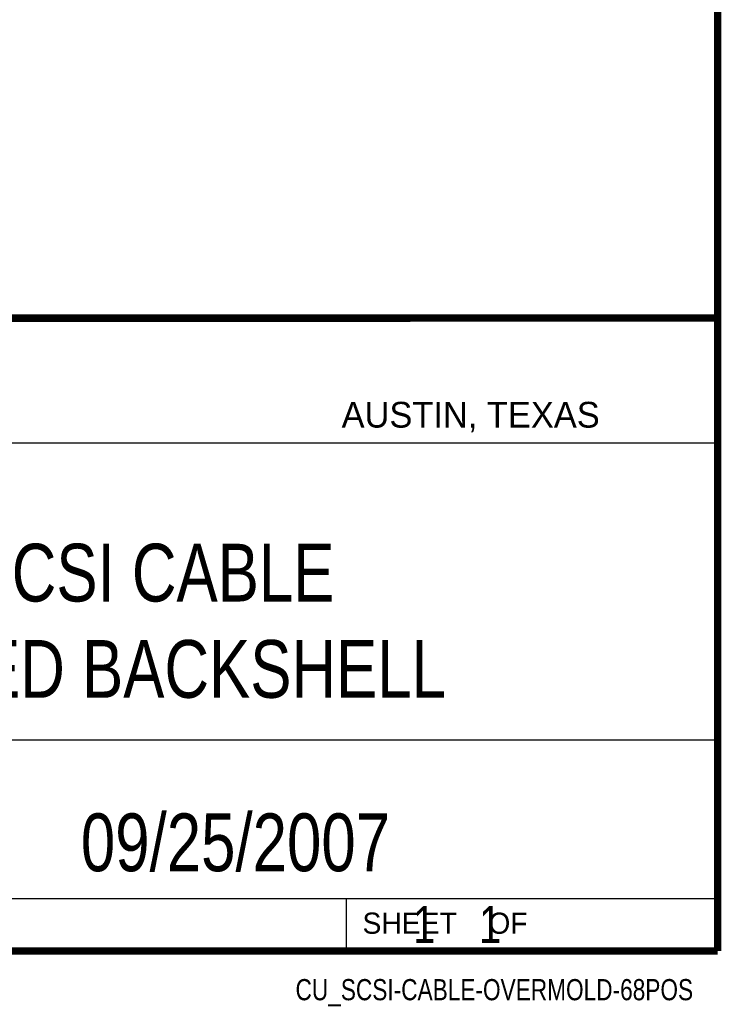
# Model space of a CAD drawing. Header units: inches. Extents: x 0.2 to 16.8, y 0.1 to 10.8.
# Tile 10 of 10: x 14.9 to 16.8, y 0.1 to 2.8. Entities that reach past the tile are written whole.
import ezdxf
from ezdxf.enums import TextEntityAlignment as Align

# ---------------------------------------------------------------- set-up
doc = ezdxf.new("R2010")
doc.units = ezdxf.units.IN
doc.header["$LTSCALE"] = 0.935
doc.header["$MEASUREMENT"] = 0
doc.layers.get('0').update_dxf_attribs({"linetype": 'CONTINUOUS'})
doc.styles.get("Standard").update_dxf_attribs({"font": 'txt', "width": 0.8})

msp = doc.modelspace()

# ---------------------------------------------------------------- linework, layer by layer
at = {"color": 2, "linetype": 'CONTINUOUS'}
for p, q in [((13.0652, 1.9695), (16.745, 1.9695)), ((16.745, 1.9695), (16.745, 0.2605)), ((13.0653, 1.6329), (16.75, 1.6329)), ((13.0652, 0.8295), (16.745, 0.8295)), ((13.0652, 0.4005), (16.745, 0.4005)), ((15.745, 0.4005), (15.745, 0.2605)), ((13.0652, 0.2605), (16.745, 0.2605)), ((15.7462, 0.2607), (16.7462, 0.2607)), ((15.7462, 0.2607), (15.7462, 0.2602)), ((15.7462, 0.2602), (16.7462, 0.2602)), ((16.7462, 0.2607), (16.7462, 0.2602))]:
    msp.add_line(p, q, dxfattribs=at)
at = {"color": 7, "linetype": 'CONTINUOUS', "const_width": 0.02}
for points in [[(16.75, 0.2586), (16.75, 10.7586)], [(11.4718, 1.9702), (16.75, 1.9707)], [(0.25, 0.2586), (16.75, 0.2586)]]:
    msp.add_lwpolyline(points, dxfattribs=at)

# ---------------------------------------------------------------- texts
at = {"color": 2, "linetype": 'CONTINUOUS'}
for s, height, p in [('AUSTIN, TEXAS', 0.069617, (15.7327, 1.6745)), ('SHEET    OF', 0.057262, (15.7892, 0.3052))]:
    msp.add_text(s, height=height, dxfattribs=at).set_placement(p)
at = {"color": 2, "linetype": 'CONTINUOUS', "width": 0.8}
msp.add_text('CU_SCSI-CABLE-OVERMOLD-68POS', height=0.057262, dxfattribs=at).set_placement((16.6837, 0.1254), align=Align.RIGHT)
at = {"color": 7, "linetype": 'CONTINUOUS'}
for s, insert, char_height, width, attachment_point in [('68 POS SCSI CABLE\\POVERMOLDED BACKSHELL', (14.9051, 1.3603), 0.15625, 2.5, 2), ('09/25/2007 ', (15.4455, 0.6307), 0.15625, 1.375, 2), ('    1    1', (15.8075, 0.3805), 0.1, 0.8, 1)]:
    msp.add_mtext(s, dxfattribs=dict(at, insert=insert, char_height=char_height, width=width, attachment_point=attachment_point))

doc.saveas('drawing.dxf')
